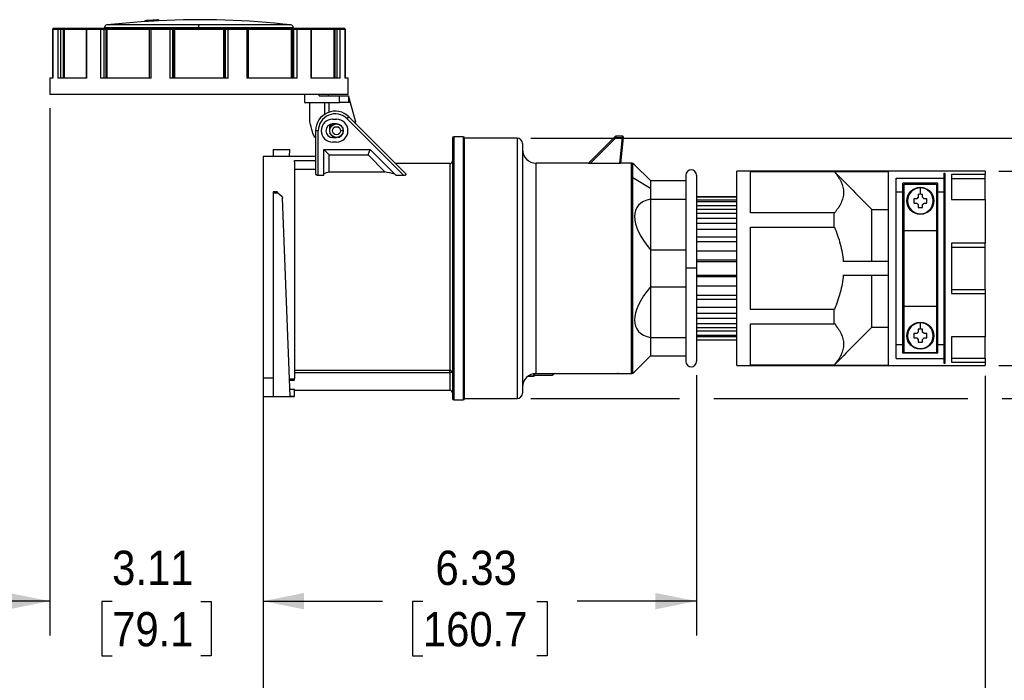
# Model space of a CAD drawing. Header units: inches. Extents: x 0 to 44, y 0 to 34.
# Tile 3 of 7: x 16 to 30.4, y 13.2 to 22.8. Entities that reach past the tile are written whole.
import ezdxf

# ---------------------------------------------------------------- set-up
doc = ezdxf.new("R2010")
doc.units = ezdxf.units.IN
doc.header["$LTSCALE"] = 4
doc.header["$MEASUREMENT"] = 0
doc.linetypes.add('SLD-Solid', pattern=[0])
doc.layers.add('DIMENSIONS', color=140, linetype='SLD-Solid', lineweight=25)
doc.styles.add('SLDTEXTSTYLE0', font='GOTHIC.TTF', dxfattribs={"width": 0.913})
doc.dimstyles.new('SLDDIMSTYLE1', dxfattribs={"dimtxt": 0.5, "dimasz": 0.6, "dimexe": 0, "dimexo": 0.0625, "dimgap": 0.125, "dimtad": 0, "dimtih": 1, "dimtoh": 1, "dimrnd": 1e-09, "dimzin": 12, "dimdsep": 46, "dimtxsty": 'SLDTEXTSTYLE0', "dimsah": 1, "dimcen": 0.09, "dimadec": 0, "dimazin": 3, "dimtfac": 1, "dimtmove": 0, "dimatfit": 0, "dimfxl": 0, "dimfrac": 2, "dimtolj": 1, "dimtzin": 12, "dimarcsym": 0})
doc.dimstyles.new('SLDDIMSTYLE3', dxfattribs={"dimtxt": 0.5, "dimasz": 0.6, "dimexe": 0, "dimexo": 0.0625, "dimgap": 0.125, "dimtad": 0, "dimtih": 1, "dimtoh": 1, "dimrnd": 1e-09, "dimzin": 12, "dimdsep": 46, "dimtxsty": 'SLDTEXTSTYLE0', "dimsah": 1, "dimcen": 0.09, "dimadec": 0, "dimazin": 3, "dimtfac": 1, "dimtofl": 0, "dimtmove": 0, "dimatfit": 3, "dimfxl": 0, "dimfrac": 2, "dimtolj": 1, "dimtzin": 12, "dimarcsym": 0})
doc.dimstyles.new('SLDDIMSTYLE4', dxfattribs={"dimtxt": 0.5, "dimasz": 0.6, "dimexe": 0, "dimexo": 0.0625, "dimgap": 0.125, "dimtad": 0, "dimtih": 1, "dimtoh": 1, "dimrnd": 1e-09, "dimzin": 4, "dimdsep": 46, "dimtxsty": 'SLDTEXTSTYLE0', "dimsah": 1, "dimcen": 0.09, "dimadec": 0, "dimazin": 1, "dimtfac": 1, "dimtmove": 0, "dimatfit": 0, "dimfxl": 0, "dimfrac": 2, "dimtolj": 1, "dimtzin": 12, "dimarcsym": 0})

# ---------------------------------------------------------------- blocks, each defined once
blk = doc.blocks.new('_D_3')
at = {"layer": 'DIMENSIONS'}
for p, q in [((16.452, 21.535), (16.452, 13.841)), ((19.564, 17.401), (19.564, 13.841)), ((16.452, 14.341), (15.252, 14.341)), ((17.361, 14.337), (17.209, 14.337)), ((17.209, 14.337), (17.209, 13.543)), ((18.655, 14.337), (18.807, 14.337)), ((18.807, 14.337), (18.807, 13.543)), ((19.564, 14.341), (20.764, 14.341)), ((17.209, 13.543), (17.361, 13.543)), ((18.807, 13.543), (18.655, 13.543))]:
    blk.add_line(p, q, dxfattribs=at)
for points in [[(16.452, 14.341), (15.852, 14.461), (15.852, 14.221)], [(19.564, 14.341), (20.164, 14.221), (20.164, 14.461)]]:
    blk.add_solid(points, dxfattribs=at)
at = {"layer": 'DIMENSIONS', "char_height": 0.5, "attachment_point": 1, "style": 'SLDTEXTSTYLE0'}
for s, insert in [('3.11', (17.361, 15.077)), ('79.1', (17.361, 14.182))]:
    blk.add_mtext(s, dxfattribs=dict(at, insert=insert))
blk = doc.blocks.new('_D_4')
at = {"layer": 'DIMENSIONS'}
for p, q in [((25.892, 17.64), (25.892, 13.841)), ((19.564, 17.401), (19.564, 13.841)), ((19.564, 14.341), (21.306, 14.341)), ((21.897, 14.337), (21.744, 14.337)), ((21.744, 14.337), (21.744, 13.543)), ((23.559, 14.337), (23.712, 14.337)), ((23.712, 14.337), (23.712, 13.543)), ((25.892, 14.341), (24.15, 14.341)), ((21.744, 13.543), (21.897, 13.543)), ((23.712, 13.543), (23.559, 13.543))]:
    blk.add_line(p, q, dxfattribs=at)
for points in [[(19.564, 14.341), (20.164, 14.221), (20.164, 14.461)], [(25.892, 14.341), (25.292, 14.461), (25.292, 14.221)]]:
    blk.add_solid(points, dxfattribs=at)
at = {"layer": 'DIMENSIONS', "char_height": 0.5, "attachment_point": 1, "style": 'SLDTEXTSTYLE0'}
for s, insert in [('6.33', (22.081, 15.077)), ('160.7', (21.897, 14.182))]:
    blk.add_mtext(s, dxfattribs=dict(at, insert=insert))
blk = doc.blocks.new('_D_5')
at = {"layer": 'DIMENSIONS'}
for p, q in [((30.104, 17.629), (30.104, 11.425)), ((19.564, 17.401), (19.564, 11.425)), ((19.564, 11.925), (23.412, 11.925)), ((24.003, 11.921), (23.851, 11.921)), ((23.851, 11.921), (23.851, 11.127)), ((25.666, 11.921), (25.818, 11.921)), ((25.818, 11.921), (25.818, 11.127)), ((30.104, 11.925), (26.256, 11.925)), ((23.851, 11.127), (24.003, 11.127)), ((25.818, 11.127), (25.666, 11.127))]:
    blk.add_line(p, q, dxfattribs=at)
for points in [[(19.564, 11.925), (20.164, 11.805), (20.164, 12.045)], [(30.104, 11.925), (29.504, 12.045), (29.504, 11.805)]]:
    blk.add_solid(points, dxfattribs=at)
at = {"layer": 'DIMENSIONS', "char_height": 0.5, "attachment_point": 1, "style": 'SLDTEXTSTYLE0'}
for s, insert in [('10.54', (24.003, 12.661)), ('267.7', (24.003, 11.766))]:
    blk.add_mtext(s, dxfattribs=dict(at, insert=insert))
blk = doc.blocks.new('_D_6')
at = {"layer": 'DIMENSIONS'}
for p, q in [((32.624, 20.616), (32.624, 21.816)), ((30.304, 20.616), (33.124, 20.616)), ((31.977, 19.198), (31.825, 19.198)), ((31.825, 19.198), (31.825, 18.405)), ((33.27, 19.198), (33.423, 19.198)), ((33.423, 19.198), (33.423, 18.405)), ((31.825, 18.405), (31.977, 18.405)), ((33.423, 18.405), (33.27, 18.405)), ((30.304, 17.781), (33.124, 17.781)), ((32.624, 17.781), (32.624, 16.581))]:
    blk.add_line(p, q, dxfattribs=at)
for points in [[(32.624, 20.616), (32.744, 21.216), (32.504, 21.216)], [(32.624, 17.781), (32.504, 17.181), (32.744, 17.181)]]:
    blk.add_solid(points, dxfattribs=at)
at = {"layer": 'DIMENSIONS', "char_height": 0.5, "attachment_point": 1, "style": 'SLDTEXTSTYLE0'}
for s, insert in [('%%c', (31.6, 19.939)), ('2.83', (32.354, 19.939)), ('72.0', (31.977, 19.043))]:
    blk.add_mtext(s, dxfattribs=dict(at, insert=insert))
blk = doc.blocks.new('_D_7')
at = {"layer": 'DIMENSIONS'}
for p, q in [((35.678, 21.098), (35.678, 22.298)), ((23.473, 21.098), (32.374, 21.098)), ((32.874, 21.098), (36.178, 21.098)), ((35.032, 19.198), (34.879, 19.198)), ((34.879, 19.198), (34.879, 18.405)), ((36.325, 19.198), (36.477, 19.198)), ((36.477, 19.198), (36.477, 18.405)), ((34.879, 18.405), (35.032, 18.405)), ((36.477, 18.405), (36.325, 18.405)), ((23.473, 17.299), (25.642, 17.299)), ((26.142, 17.299), (29.854, 17.299)), ((30.354, 17.299), (32.374, 17.299)), ((32.874, 17.299), (36.178, 17.299)), ((35.678, 17.299), (35.678, 16.099))]:
    blk.add_line(p, q, dxfattribs=at)
for points in [[(35.678, 21.098), (35.798, 21.698), (35.558, 21.698)], [(35.678, 17.299), (35.558, 16.699), (35.798, 16.699)]]:
    blk.add_solid(points, dxfattribs=at)
at = {"layer": 'DIMENSIONS', "char_height": 0.5, "attachment_point": 1, "style": 'SLDTEXTSTYLE0'}
for s, insert in [('%%c', (34.654, 19.939)), ('3.80', (35.409, 19.939)), ('96.5', (35.032, 19.043))]:
    blk.add_mtext(s, dxfattribs=dict(at, insert=insert))

msp = doc.modelspace()

# ---------------------------------------------------------------- linework, layer by layer
for p, q in [((17.25, 22.711), (17.25, 22.699)), ((17.25, 22.711), (18.628, 22.711)), ((18.628, 22.75), (17.285, 22.75)), ((17.84, 22.811), (17.84, 22.799)), ((17.841, 22.812), (17.841, 22.812)), ((17.841, 22.811), (17.841, 22.799)), ((17.841, 22.799), (17.841, 22.799)), ((17.871, 22.813), (17.871, 22.801)), ((17.924, 22.805), (17.871, 22.802)), ((17.924, 22.817), (17.924, 22.817)), ((17.924, 22.817), (17.924, 22.805)), ((17.954, 22.819), (17.954, 22.818)), ((17.954, 22.818), (17.954, 22.806)), ((18.007, 22.821), (18.007, 22.809)), ((18.037, 22.823), (18.037, 22.824)), ((18.037, 22.811), (18.037, 22.823)), ((18.037, 22.823), (18.037, 22.811)), ((18.037, 22.823), (18.037, 22.823)), ((18.037, 22.811), (18.037, 22.811)), ((18.628, 22.711), (18.628, 22.75)), ((19.971, 22.75), (18.628, 22.75)), ((18.628, 22.711), (20.006, 22.711)), ((20.006, 22.699), (20.006, 22.711)), ((16.493, 22.687), (16.493, 21.971)), ((16.493, 22.687), (16.494, 22.687)), ((16.494, 21.971), (16.494, 22.687)), ((16.494, 22.687), (16.566, 22.687)), ((16.578, 22.699), (16.505, 22.699)), ((16.505, 22.699), (16.505, 22.699)), ((16.566, 22.687), (16.566, 21.971)), ((16.566, 22.687), (16.614, 22.687)), ((16.611, 22.699), (16.578, 22.699)), ((16.641, 22.699), (16.611, 22.699)), ((16.614, 21.971), (16.614, 22.687)), ((16.614, 22.687), (16.644, 22.687)), ((16.67, 22.699), (16.641, 22.699)), ((16.644, 22.687), (16.644, 21.971)), ((16.644, 22.687), (16.659, 22.687)), ((16.659, 22.687), (16.659, 21.971)), ((16.659, 22.687), (16.983, 22.687)), ((16.995, 22.699), (16.67, 22.699)), ((16.983, 22.687), (16.983, 21.971)), ((16.983, 22.687), (16.993, 22.687)), ((16.993, 21.971), (16.993, 22.687)), ((16.993, 22.687), (17.191, 22.687)), ((17.002, 22.699), (16.995, 22.699)), ((17.199, 22.699), (17.002, 22.699)), ((17.191, 22.687), (17.191, 21.971)), ((17.191, 22.687), (17.245, 22.687)), ((17.237, 22.699), (17.199, 22.699)), ((17.259, 22.699), (17.237, 22.699)), ((17.245, 21.971), (17.245, 22.687)), ((17.245, 22.687), (17.268, 22.687)), ((17.291, 22.699), (17.259, 22.699)), ((17.268, 22.687), (17.268, 21.971)), ((17.268, 22.687), (17.284, 22.687)), ((17.284, 22.687), (17.284, 21.971)), ((17.284, 22.687), (17.906, 22.687)), ((17.91, 22.699), (17.291, 22.699)), ((17.903, 22.687), (17.903, 21.971)), ((17.903, 22.687), (17.93, 22.687)), ((17.915, 22.699), (17.91, 22.699)), ((17.934, 22.699), (17.915, 22.699)), ((17.93, 21.971), (17.93, 22.687)), ((17.93, 22.687), (18.201, 22.687)), ((18.204, 22.699), (17.934, 22.699)), ((18.201, 22.687), (18.201, 21.971)), ((18.201, 22.687), (18.247, 22.687)), ((18.236, 22.699), (18.204, 22.699)), ((18.244, 22.699), (18.236, 22.699)), ((18.271, 22.699), (18.244, 22.699)), ((18.247, 21.971), (18.247, 22.687)), ((18.247, 22.687), (18.255, 22.687)), ((18.255, 22.687), (18.255, 21.971)), ((18.255, 22.687), (18.269, 22.687)), ((18.269, 22.687), (18.987, 22.687)), ((18.269, 22.687), (18.269, 21.971)), ((18.985, 22.699), (18.271, 22.699)), ((19.012, 22.699), (18.985, 22.699)), ((18.987, 22.687), (18.987, 21.971)), ((18.987, 22.687), (19, 22.687)), ((19, 22.687), (19.009, 22.687)), ((19, 22.687), (19, 21.971)), ((19.009, 22.687), (19.009, 21.971)), ((19.009, 22.687), (19.054, 22.687)), ((19.02, 22.699), (19.012, 22.699)), ((19.052, 22.699), (19.02, 22.699)), ((19.322, 22.699), (19.052, 22.699)), ((19.054, 21.971), (19.054, 22.687)), ((19.054, 22.687), (19.325, 22.687)), ((19.34, 22.699), (19.322, 22.699)), ((19.325, 22.687), (19.325, 21.971)), ((19.325, 22.687), (19.352, 22.687)), ((19.346, 22.699), (19.34, 22.699)), ((19.965, 22.699), (19.346, 22.699)), ((19.35, 22.687), (19.972, 22.687)), ((19.352, 21.971), (19.352, 22.687)), ((19.996, 22.699), (19.965, 22.699)), ((19.972, 22.687), (19.972, 21.971)), ((19.972, 22.687), (19.988, 22.687)), ((19.988, 22.687), (20.01, 22.687)), ((19.988, 22.687), (19.988, 21.971)), ((20.019, 22.699), (19.996, 22.699)), ((20.01, 22.687), (20.01, 21.971)), ((20.01, 22.687), (20.064, 22.687)), ((20.056, 22.699), (20.019, 22.699)), ((20.254, 22.699), (20.056, 22.699)), ((20.064, 21.971), (20.064, 22.687)), ((20.064, 22.687), (20.263, 22.687)), ((20.261, 22.699), (20.254, 22.699)), ((20.586, 22.699), (20.261, 22.699)), ((20.263, 22.687), (20.263, 21.971)), ((20.263, 22.687), (20.272, 22.687)), ((20.272, 21.971), (20.272, 22.687)), ((20.272, 22.687), (20.597, 22.687)), ((20.614, 22.699), (20.586, 22.699)), ((20.597, 22.687), (20.597, 21.971)), ((20.597, 22.687), (20.611, 22.687)), ((20.611, 22.687), (20.611, 21.971)), ((20.611, 22.687), (20.642, 22.687)), ((20.645, 22.699), (20.614, 22.699)), ((20.642, 22.687), (20.689, 22.687)), ((20.642, 22.687), (20.642, 21.971)), ((20.678, 22.699), (20.645, 22.699)), ((20.75, 22.699), (20.678, 22.699)), ((20.689, 21.971), (20.689, 22.687)), ((20.689, 22.687), (20.762, 22.687)), ((20.751, 22.699), (20.75, 22.699)), ((20.762, 22.687), (20.762, 21.971)), ((20.762, 22.687), (20.763, 22.687)), ((20.763, 21.971), (20.763, 22.687)), ((16.452, 21.971), (16.452, 21.735)), ((16.494, 21.971), (16.452, 21.971)), ((16.993, 21.971), (16.566, 21.971)), ((17.93, 21.971), (17.191, 21.971)), ((19.054, 21.971), (18.201, 21.971)), ((20.064, 21.971), (19.325, 21.971)), ((20.689, 21.971), (20.263, 21.971)), ((20.804, 21.971), (20.762, 21.971)), ((20.804, 21.735), (20.804, 21.971)), ((20.804, 21.735), (16.452, 21.735)), ((20.17, 21.735), (20.17, 21.616)), ((20.384, 21.714), (20.384, 21.735)), ((20.384, 21.714), (20.68, 21.714)), ((20.518, 21.714), (20.518, 21.735)), ((20.68, 21.616), (20.68, 21.714)), ((20.68, 21.714), (20.81, 21.714)), ((20.81, 21.714), (20.81, 21.616)), ((20.81, 21.714), (20.836, 21.616)), ((20.17, 21.616), (20.68, 21.616)), ((20.245, 21.334), (20.245, 21.616)), ((20.466, 21.449), (20.466, 21.616)), ((20.525, 21.616), (20.525, 21.477)), ((20.81, 21.616), (20.68, 21.616)), ((20.836, 21.616), (20.81, 21.616)), ((20.836, 21.616), (20.911, 21.335)), ((20.533, 21.295), (20.533, 21.206)), ((20.581, 21.374), (20.636, 21.374)), ((20.636, 21.307), (20.581, 21.307)), ((20.79, 21.38), (20.818, 21.408)), ((20.79, 21.38), (21.614, 20.557)), ((21.65, 20.576), (20.818, 21.408)), ((20.331, 21.206), (20.331, 20.576)), ((20.37, 21.206), (20.331, 21.206)), ((20.37, 20.557), (20.37, 21.206)), ((20.734, 21.206), (20.695, 21.206)), ((24.719, 21.108), (24.719, 21.128)), ((24.807, 21.128), (24.719, 21.128)), ((24.807, 21.128), (24.807, 21.108)), ((20.581, 21.106), (20.636, 21.106)), ((20.636, 21.039), (20.581, 21.039)), ((20.636, 21.106), (20.636, 21.108)), ((22.329, 21.098), (22.329, 19.198)), ((22.486, 21.118), (22.348, 21.118)), ((22.348, 21.118), (22.348, 19.198)), ((22.486, 21.118), (22.486, 17.279)), ((23.273, 21.098), (22.506, 21.098)), ((22.506, 17.299), (22.506, 21.098)), ((23.273, 21.098), (23.273, 17.299)), ((23.352, 21.019), (23.352, 17.378)), ((24.705, 21.122), (24.311, 20.729)), ((24.338, 20.727), (24.719, 21.108)), ((24.705, 21.122), (24.719, 21.108)), ((24.719, 21.108), (24.807, 21.108)), ((24.807, 21.108), (24.767, 20.727)), ((24.787, 20.729), (24.826, 21.106)), ((24.826, 21.106), (24.807, 21.108)), ((19.71, 20.933), (19.953, 20.933)), ((19.71, 20.933), (19.71, 20.832)), ((19.95, 20.832), (19.953, 20.933)), ((20.449, 20.931), (21.128, 20.931)), ((20.449, 20.557), (20.449, 20.931)), ((20.527, 20.852), (20.449, 20.931)), ((20.527, 20.852), (21.096, 20.852)), ((20.527, 20.607), (20.527, 20.852)), ((21.096, 20.852), (21.128, 20.931)), ((21.096, 20.852), (21.34, 20.607)), ((21.128, 20.931), (21.502, 20.557)), ((20.331, 20.832), (19.564, 20.832)), ((19.564, 20.832), (19.564, 17.601)), ((20.025, 20.75), (20.025, 20.771)), ((20.025, 20.771), (20.331, 20.771)), ((20.025, 20.75), (20.025, 17.589)), ((22.289, 20.726), (21.5, 20.726)), ((22.289, 20.726), (22.289, 17.709)), ((24.317, 20.734), (23.549, 20.734)), ((23.549, 17.663), (23.549, 20.734)), ((24.767, 20.727), (24.338, 20.727)), ((24.939, 20.734), (24.787, 20.734)), ((24.939, 20.734), (24.939, 17.663)), ((24.988, 20.708), (24.961, 20.727)), ((24.961, 20.522), (24.961, 20.727)), ((25.218, 20.478), (24.988, 20.708)), ((20.331, 20.638), (20.025, 20.638)), ((20.37, 20.557), (20.449, 20.557)), ((20.527, 20.607), (21.34, 20.607)), ((21.502, 20.557), (21.614, 20.557)), ((25.734, 20.557), (25.734, 19.198)), ((25.892, 20.557), (25.892, 19.198)), ((30.104, 20.616), (26.482, 20.616)), ((26.482, 17.781), (26.482, 20.616)), ((26.68, 20.611), (27.899, 20.611)), ((26.68, 20.01), (26.68, 20.611)), ((27.903, 20.607), (26.68, 20.607)), ((27.899, 20.611), (28.687, 20.611)), ((27.899, 20.611), (27.904, 20.606)), ((28.687, 20.611), (28.687, 17.786)), ((29.504, 20.587), (29.514, 20.587)), ((29.504, 20.516), (29.504, 20.587)), ((29.514, 20.587), (29.514, 17.81)), ((29.615, 20.567), (29.615, 20.201)), ((30.104, 20.567), (29.615, 20.567)), ((30.104, 20.616), (30.104, 20.567)), ((30.104, 20.509), (30.104, 20.567)), ((24.961, 20.522), (25.218, 20.366)), ((24.961, 17.67), (24.961, 20.522)), ((25.218, 20.478), (25.218, 20.366)), ((25.218, 20.478), (25.734, 20.478)), ((28.805, 20.516), (29.504, 20.516)), ((28.805, 17.881), (28.805, 20.516)), ((29.415, 20.439), (28.903, 20.439)), ((28.903, 20.312), (28.903, 20.439)), ((28.923, 20.427), (29.396, 20.427)), ((28.923, 19.75), (28.923, 20.427)), ((29.396, 20.427), (29.396, 19.75)), ((29.415, 20.312), (29.415, 20.439)), ((29.504, 20.312), (29.504, 20.516)), ((29.615, 20.509), (30.104, 20.509)), ((30.104, 20.2), (30.104, 20.509)), ((19.75, 20.316), (19.71, 20.316)), ((19.71, 20.316), (19.71, 20.3)), ((19.71, 20.3), (19.71, 17.328)), ((19.71, 20.3), (19.782, 20.3)), ((19.777, 20.305), (19.782, 20.3)), ((19.782, 20.3), (19.836, 20.249)), ((25.218, 20.366), (25.218, 20.207)), ((28.805, 20.312), (28.903, 20.312)), ((28.903, 18.085), (28.903, 20.312)), ((29.128, 20.278), (29.128, 20.235)), ((29.159, 20.279), (29.159, 20.371)), ((29.191, 20.235), (29.191, 20.278)), ((29.415, 20.312), (29.504, 20.312)), ((29.415, 18.085), (29.415, 20.312)), ((29.504, 18.085), (29.504, 20.312)), ((19.959, 17.331), (19.848, 20.222)), ((25.218, 20.207), (25.218, 19.47)), ((25.218, 20.207), (25.734, 20.207)), ((26.482, 20.242), (25.892, 20.242)), ((25.892, 20.241), (26.482, 20.241)), ((25.892, 20.196), (26.482, 20.196)), ((25.892, 20.172), (26.482, 20.172)), ((29.107, 20.214), (29.064, 20.214)), ((29.064, 20.151), (29.107, 20.151)), ((29.128, 20.235), (29.107, 20.214)), ((29.107, 20.151), (29.128, 20.13)), ((29.128, 20.13), (29.128, 20.087)), ((29.212, 20.214), (29.191, 20.235)), ((29.191, 20.13), (29.212, 20.151)), ((29.191, 20.087), (29.191, 20.13)), ((29.255, 20.214), (29.212, 20.214)), ((29.212, 20.151), (29.255, 20.151)), ((29.615, 20.201), (30.104, 20.201)), ((30.104, 20.201), (30.104, 19.565)), ((26.482, 20.109), (25.892, 20.109)), ((25.892, 20.063), (26.482, 20.063)), ((25.892, 20.005), (26.482, 20.005)), ((27.899, 20.01), (26.68, 20.01)), ((27.899, 19.799), (27.899, 20.01)), ((28.451, 19.297), (28.451, 20.056)), ((28.451, 20.056), (28.687, 20.056)), ((29.159, 19.986), (29.159, 19.994)), ((26.482, 19.927), (25.892, 19.927)), ((25.892, 19.855), (26.482, 19.855)), ((28.923, 19.966), (28.903, 19.966)), ((28.923, 19.869), (28.903, 19.869)), ((28.923, 19.868), (28.903, 19.868)), ((29.415, 19.966), (29.396, 19.966)), ((29.415, 19.869), (29.396, 19.869)), ((29.415, 19.868), (29.396, 19.868)), ((29.514, 19.869), (29.504, 19.869)), ((25.892, 19.768), (26.482, 19.768)), ((26.68, 19.799), (27.899, 19.799)), ((26.68, 18.598), (26.68, 19.799)), ((28.923, 19.73), (28.903, 19.73)), ((28.923, 19.75), (29.396, 19.75)), ((28.923, 18.647), (28.923, 19.75)), ((29.396, 19.75), (29.396, 18.647)), ((29.415, 19.73), (29.396, 19.73)), ((26.482, 19.651), (25.892, 19.651)), ((25.892, 19.589), (26.482, 19.589)), ((30.104, 19.565), (29.615, 19.565)), ((29.615, 19.565), (29.615, 18.832)), ((30.104, 19.507), (30.104, 19.565)), ((25.218, 19.47), (25.218, 18.927)), ((25.218, 19.47), (25.734, 19.47)), ((25.892, 19.453), (26.482, 19.453)), ((29.615, 19.507), (30.104, 19.507)), ((30.104, 18.89), (30.104, 19.507)), ((25.892, 19.324), (26.482, 19.324)), ((25.892, 19.297), (26.482, 19.297)), ((28.687, 19.297), (28.033, 19.297)), ((19.887, 19.198), (19.887, 19.198)), ((22.329, 19.198), (22.329, 17.299)), ((22.348, 19.198), (22.348, 17.279)), ((25.734, 19.198), (25.734, 17.84)), ((25.892, 19.198), (25.734, 19.198)), ((25.892, 19.198), (25.892, 17.84)), ((25.892, 19.1), (26.482, 19.1)), ((26.482, 19.073), (25.892, 19.073)), ((28.033, 19.1), (28.687, 19.1)), ((28.451, 18.341), (28.451, 19.1)), ((25.218, 18.927), (25.218, 18.19)), ((25.218, 18.927), (25.734, 18.927)), ((25.892, 18.944), (26.482, 18.944)), ((29.615, 18.89), (30.104, 18.89)), ((29.615, 18.832), (30.104, 18.832)), ((30.104, 18.89), (30.104, 18.832)), ((30.104, 18.832), (30.104, 18.196)), ((25.892, 18.808), (26.482, 18.808)), ((25.892, 18.746), (26.482, 18.746)), ((25.892, 18.629), (26.482, 18.629)), ((25.892, 18.542), (26.482, 18.542)), ((27.899, 18.598), (26.68, 18.598)), ((27.899, 18.387), (27.899, 18.598)), ((28.923, 18.667), (28.903, 18.667)), ((28.923, 18.647), (29.396, 18.647)), ((28.923, 17.97), (28.923, 18.647)), ((29.415, 18.667), (29.396, 18.667)), ((29.396, 18.647), (29.396, 17.97)), ((25.892, 18.47), (26.482, 18.47)), ((28.923, 18.529), (28.903, 18.529)), ((28.903, 18.528), (28.923, 18.528)), ((28.923, 18.431), (28.903, 18.431)), ((29.159, 18.31), (29.159, 18.402)), ((29.415, 18.529), (29.396, 18.529)), ((29.396, 18.528), (29.415, 18.528)), ((29.415, 18.431), (29.396, 18.431)), ((29.504, 18.528), (29.514, 18.528)), ((25.892, 18.392), (26.482, 18.392)), ((25.892, 18.334), (26.482, 18.334)), ((25.892, 18.288), (26.482, 18.288)), ((26.68, 18.387), (27.899, 18.387)), ((26.68, 17.786), (26.68, 18.387)), ((28.451, 18.341), (28.687, 18.341)), ((29.128, 18.267), (29.107, 18.245)), ((29.128, 18.31), (29.128, 18.267)), ((29.191, 18.267), (29.191, 18.31)), ((29.212, 18.245), (29.191, 18.267)), ((25.218, 18.19), (25.218, 17.919)), ((25.218, 18.19), (25.734, 18.19)), ((25.892, 18.224), (26.482, 18.224)), ((25.892, 18.201), (26.482, 18.201)), ((25.892, 18.156), (26.482, 18.156)), ((25.892, 18.155), (26.482, 18.155)), ((29.107, 18.245), (29.064, 18.245)), ((29.064, 18.183), (29.107, 18.183)), ((29.107, 18.183), (29.128, 18.161)), ((29.128, 18.161), (29.128, 18.119)), ((29.191, 18.161), (29.212, 18.183)), ((29.191, 18.119), (29.191, 18.161)), ((29.255, 18.245), (29.212, 18.245)), ((29.212, 18.183), (29.255, 18.183)), ((30.104, 18.196), (29.615, 18.196)), ((29.615, 18.196), (29.615, 17.829)), ((30.104, 17.888), (30.104, 18.197)), ((28.805, 18.085), (28.903, 18.085)), ((28.903, 17.958), (28.903, 18.085)), ((28.923, 17.97), (29.396, 17.97)), ((29.159, 18.017), (29.159, 18.026)), ((29.415, 18.085), (29.504, 18.085)), ((29.415, 17.958), (29.415, 18.085)), ((29.504, 17.881), (29.504, 18.085)), ((24.988, 17.689), (25.218, 17.919)), ((25.218, 17.919), (25.734, 17.919)), ((28.805, 17.881), (29.504, 17.881)), ((29.415, 17.958), (28.903, 17.958)), ((29.504, 17.81), (29.504, 17.881)), ((29.615, 17.888), (30.104, 17.888)), ((29.615, 17.829), (30.104, 17.829)), ((30.104, 17.888), (30.104, 17.829)), ((30.104, 17.829), (30.104, 17.781)), ((22.289, 17.709), (20.025, 17.709)), ((22.289, 17.678), (22.289, 17.709)), ((24.961, 17.67), (24.988, 17.689)), ((26.482, 17.781), (30.104, 17.781)), ((26.68, 17.79), (27.903, 17.79)), ((27.899, 17.786), (26.68, 17.786)), ((27.904, 17.791), (27.899, 17.786)), ((27.899, 17.786), (28.687, 17.786)), ((29.514, 17.81), (29.504, 17.81)), ((19.564, 17.601), (19.71, 17.601)), ((19.564, 17.601), (19.564, 17.328)), ((19.949, 17.586), (19.949, 17.567)), ((19.949, 17.586), (20.025, 17.586)), ((19.949, 17.567), (20.025, 17.567)), ((20.025, 17.678), (22.289, 17.678)), ((20.025, 17.567), (20.025, 17.589)), ((22.289, 17.678), (22.289, 17.419)), ((23.43, 17.623), (23.51, 17.623)), ((23.51, 17.625), (23.433, 17.625)), ((23.51, 17.659), (23.51, 17.625)), ((23.51, 17.625), (23.51, 17.623)), ((23.529, 17.645), (23.529, 17.662)), ((23.588, 17.657), (23.529, 17.657)), ((23.529, 17.642), (23.529, 17.645)), ((23.529, 17.638), (23.529, 17.642)), ((23.529, 17.638), (23.782, 17.638)), ((23.549, 17.663), (24.731, 17.663)), ((23.588, 17.657), (23.588, 17.663)), ((24.757, 17.664), (24.752, 17.664)), ((24.848, 17.663), (24.939, 17.663)), ((20.025, 17.432), (19.955, 17.432)), ((20.025, 17.331), (20.025, 17.432)), ((20.025, 17.419), (22.289, 17.419)), ((19.564, 17.328), (19.71, 17.328)), ((19.71, 17.328), (19.856, 17.328)), ((19.856, 17.328), (20.025, 17.328)), ((19.959, 17.331), (20.025, 17.331)), ((20.025, 17.328), (20.025, 17.331)), ((22.348, 17.279), (22.486, 17.279)), ((22.506, 17.299), (23.273, 17.299))]:
    msp.add_line(p, q)
at = {"flags": 128}
for points in [[(17.84, 22.8), (17.62, 22.783), (17.285, 22.75)], [(18.007, 22.81), (17.955, 22.807), (17.954, 22.807)], [(17.191, 22.687), (17.192, 22.69), (17.192, 22.692), (17.193, 22.694), (17.194, 22.696), (17.195, 22.697), (17.196, 22.698), (17.198, 22.699), (17.199, 22.699)], [(17.284, 22.687), (17.284, 22.69), (17.284, 22.692), (17.285, 22.694), (17.286, 22.696), (17.287, 22.697), (17.288, 22.698), (17.29, 22.699), (17.291, 22.699)], [(17.907, 22.696), (17.907, 22.696), (17.907, 22.697), (17.908, 22.698), (17.909, 22.699), (17.91, 22.699)], [(17.93, 22.687), (17.93, 22.69), (17.93, 22.692), (17.931, 22.694), (17.931, 22.696), (17.932, 22.697), (17.933, 22.698), (17.933, 22.699), (17.934, 22.699)], [(19.322, 22.699), (19.322, 22.699), (19.323, 22.698), (19.324, 22.697), (19.324, 22.696), (19.325, 22.694), (19.325, 22.692), (19.325, 22.69), (19.325, 22.687)], [(19.346, 22.699), (19.347, 22.699), (19.347, 22.698), (19.348, 22.697), (19.349, 22.696), (19.349, 22.696)], [(19.965, 22.699), (19.966, 22.699), (19.967, 22.698), (19.969, 22.697), (19.97, 22.696), (19.971, 22.694), (19.972, 22.692), (19.972, 22.69), (19.972, 22.687)], [(20.056, 22.699), (20.058, 22.699), (20.059, 22.698), (20.061, 22.697), (20.062, 22.696), (20.063, 22.694), (20.064, 22.692), (20.064, 22.69), (20.064, 22.687)]]:
    msp.add_lwpolyline(points, dxfattribs=at)
for centre, radius in [((20.636, 21.206), 0.0984), ((20.636, 21.206), 0.0591), ((29.159, 20.183), 0.197), ((29.159, 18.214), 0.197)]:
    msp.add_circle(centre, radius)
for centre, radius, start, end in [((17.289, 22.711), 0.0394, 96.5294, 180), ((18.628, 11.015), 11.823, 93.6719, 93.8163), ((18.628, 11.015), 11.822, 93.6721, 93.8166), ((18.628, 11.015), 11.81, 93.6758, 93.8204), ((18.628, 11.015), 11.822, 93.2693, 93.4127), ((18.628, 11.015), 11.81, 93.2726, 93.4161), ((18.628, 11.015), 11.822, 92.8657, 93.01), ((18.628, 11.015), 11.823, 92.8655, 93.0098), ((18.628, 11.015), 11.81, 92.8686, 93.013), ((18.628, 11.015), 11.811, 83.4706, 92.866), ((19.966, 22.711), 0.0394, 0, 83.4706), ((16.505, 22.687), 0.0118, 90, 180), ((16.506, 22.688), 0.0117, 90.5665, 180.5555), ((16.578, 22.688), 0.0115, 91.5946, 181.5104), ((16.6, 22.69), 0.014, 348.6309, 40.3907), ((16.631, 22.69), 0.014, 348.6309, 40.3907), ((16.67, 22.688), 0.0115, 91.8634, 181.7494), ((16.995, 22.687), 0.0118, 90, 180), ((17.004, 22.689), 0.0107, 99.2409, 186.9289), ((17.235, 22.689), 0.0105, 351.9505, 78.5782), ((17.257, 22.689), 0.0105, 351.9505, 78.5782), ((17.915, 22.687), 0.0118, 90, 180), ((18.218, 22.69), 0.017, 148.2304, 189.5917), ((18.235, 22.688), 0.0116, 359.0242, 88.9898), ((18.244, 22.688), 0.0116, 359.0242, 88.9898), ((18.287, 22.69), 0.019, 151.8799, 188.6863), ((18.968, 22.69), 0.019, 351.3137, 28.1201), ((19.012, 22.688), 0.0116, 91.0102, 180.9758), ((19.02, 22.688), 0.0116, 91.0102, 180.9758), ((19.038, 22.69), 0.017, 350.4083, 31.7696), ((19.34, 22.687), 0.0118, 0, 90), ((19.998, 22.689), 0.0105, 101.4218, 188.0495), ((20.021, 22.689), 0.0105, 101.4218, 188.0495), ((20.252, 22.689), 0.0107, 353.0711, 80.7591), ((20.261, 22.687), 0.0118, 0, 90), ((20.586, 22.688), 0.0115, 358.2506, 88.1366), ((20.625, 22.69), 0.014, 139.6093, 191.3691), ((20.655, 22.69), 0.014, 139.6093, 191.3691), ((20.678, 22.688), 0.0115, 358.4896, 88.4054), ((20.75, 22.688), 0.0117, 359.4445, 89.4335), ((20.751, 22.687), 0.0118, 0, 90), ((20.616, 21.206), 0.285, 45, 180), ((20.616, 21.206), 0.246, 45, 180), ((20.581, 21.206), 0.167, 90, 270), ((20.581, 21.206), 0.1, 90, 270), ((20.636, 21.206), 0.114, 118.4232, 153.7277), ((20.636, 21.206), 0.118, 122.0497, 150.0736), ((20.636, 21.206), 0.167, 270, 90), ((20.636, 21.206), 0.1, 270, 90), ((20.636, 21.261), 0.285, 9.5566, 15), ((20.636, 21.206), 0.102, 180, 258.7453), ((24.719, 21.108), 0.0197, 90, 135), ((24.807, 21.108), 0.0197, 354, 90), ((22.348, 21.098), 0.0197, 90, 180), ((22.486, 21.098), 0.0197, 0, 90), ((23.273, 21.019), 0.0787, 0, 90), ((23.549, 20.931), 0.197, 180, 270), ((22.289, 20.765), 0.0394, 270, 0), ((24.939, 20.695), 0.0394, 55, 90), ((21.118, 19.198), 1.528, 112.743, 115.9855), ((25.813, 20.557), 0.0787, 360, 180), ((19.75, 20.277), 0.0394, 46.0949, 90), ((29.159, 20.183), 0.188, 90, 270), ((29.159, 19.621), 0.657, 89.9982, 92.7228), ((29.159, 20.183), 0.188, 270, 90), ((29.159, 19.621), 0.657, 87.2772, 90.0018), ((29.721, 20.183), 0.658, 177.2783, 182.7217), ((28.597, 20.183), 0.658, 357.2783, 2.7217), ((29.159, 20.745), 0.658, 267.2783, 272.7217), ((29.159, 18.214), 0.188, 90, 270), ((29.159, 18.214), 0.188, 270, 90), ((29.159, 17.653), 0.657, 89.9982, 92.7228), ((29.159, 17.653), 0.657, 87.2772, 90.0018), ((29.721, 18.214), 0.658, 177.2783, 182.7217), ((29.159, 18.776), 0.658, 267.2783, 272.7217), ((28.597, 18.214), 0.658, 357.2783, 2.7217), ((25.813, 17.84), 0.0787, 180, 0), ((22.29, 17.67), 0.0389, 0.7366, 90.7181), ((22.299, 17.617), 0.0613, 60.8667, 98.9455), ((23.549, 17.466), 0.197, 90, 180), ((23.51, 17.645), 0.0195, 269.5651, 359.5584), ((23.51, 17.642), 0.0197, 270, 0), ((24.939, 17.702), 0.0394, 270, 305), ((22.289, 17.38), 0.0394, 0, 90), ((22.348, 17.299), 0.0197, 180, 270), ((22.486, 17.299), 0.0197, 270, 0), ((23.273, 17.378), 0.0787, 270, 0)]:
    msp.add_arc(centre, radius, start, end)
for centre, major_axis, ratio, start_param, end_param in [((21.914, 19.198), (2.608, -1.08), 0.414214, 1.902661, 1.959255), ((25.876, 19.509), (0.846, -0.59), 0.458375, 2.714951, 4.187331), ((25.876, 18.888), (0.846, 0.59), 0.458375, 2.095854, 3.568234)]:
    msp.add_ellipse(centre, major_axis=major_axis, ratio=ratio, start_param=start_param, end_param=end_param)
for points, knots in [([(17.841, 22.811), (17.841, 22.811), (17.84, 22.811), (17.84, 22.811), (17.841, 22.811), (17.842, 22.811), (17.843, 22.812), (17.845, 22.812), (17.847, 22.812), (17.85, 22.812), (17.853, 22.812), (17.857, 22.813), (17.861, 22.813), (17.87, 22.814), (17.893, 22.815), (17.921, 22.817), (17.949, 22.819), (17.969, 22.82), (17.994, 22.821), (18.01, 22.822), (18.019, 22.822), (18.026, 22.823), (18.031, 22.823), (18.034, 22.823), (18.037, 22.823), (18.038, 22.823), (18.037, 22.823), (18.037, 22.823)], [0, 0, 0, 0, 0.019418, 0.0391, 0.059046, 0.079256, 0.09973, 0.12047, 0.141474, 0.162744, 0.184279, 0.20608, 0.228147, 0.25048, 0.338554, 0.498972, 0.499422, 0.59419, 0.677493, 0.749307, 0.785775, 0.822021, 0.858048, 0.893858, 0.929452, 0.964832, 1, 1, 1, 1]), ([(17.924, 22.817), (17.922, 22.817), (17.919, 22.817), (17.914, 22.816), (17.909, 22.816), (17.905, 22.816), (17.901, 22.816), (17.897, 22.815), (17.894, 22.815), (17.891, 22.815), (17.889, 22.815), (17.886, 22.815), (17.884, 22.814), (17.881, 22.814), (17.877, 22.814), (17.873, 22.814), (17.87, 22.813), (17.87, 22.813), (17.87, 22.813), (17.871, 22.813)], [0, 0, 0, 0, 0.052965, 0.103877, 0.152736, 0.199542, 0.244295, 0.286996, 0.327643, 0.366237, 0.402778, 0.437267, 0.469702, 0.500084, 0.604697, 0.70699, 0.806967, 0.904635, 1, 1, 1, 1]), ([(17.924, 22.805), (17.916, 22.805), (17.899, 22.804), (17.881, 22.802), (17.871, 22.802), (17.871, 22.801), (17.871, 22.801)], [0, 0, 0, 0, 0.278352, 0.552645, 0.829806, 1, 1, 1, 1]), ([(18.007, 22.821), (18.007, 22.821), (18.008, 22.821), (18.008, 22.821), (18.008, 22.821), (18.007, 22.821), (18.006, 22.821), (18.005, 22.821), (18.003, 22.821), (18.001, 22.821), (17.998, 22.821), (17.995, 22.821), (17.991, 22.821), (17.985, 22.82), (17.979, 22.82), (17.971, 22.82), (17.963, 22.819), (17.957, 22.819), (17.954, 22.819)], [0, 0, 0, 0, 0.04981, 0.099659, 0.149547, 0.199476, 0.249446, 0.299458, 0.349514, 0.399613, 0.449758, 0.499949, 0.574497, 0.65256, 0.734141, 0.81924, 0.907859, 1, 1, 1, 1]), ([(18.007, 22.809), (18.007, 22.809), (18.007, 22.81), (17.996, 22.809), (17.978, 22.808), (17.962, 22.807), (17.954, 22.807)], [0, 0, 0, 0, 0.172791, 0.447044, 0.724246, 1, 1, 1, 1]), ([(20.331, 21.1), (20.324, 21.108), (20.303, 21.134), (20.293, 21.165), (20.286, 21.188)], [0, 0, 0, 0, 0.308614, 1, 1, 1, 1]), ([(24.338, 20.727), (24.336, 20.727), (24.334, 20.727), (24.331, 20.727), (24.328, 20.727), (24.324, 20.727), (24.318, 20.727), (24.314, 20.728), (24.312, 20.728), (24.311, 20.728), (24.311, 20.728), (24.311, 20.729)], [0, 0, 0, 0, 0.085931, 0.169823, 0.252246, 0.382346, 0.506306, 0.751874, 0.877187, 0.939097, 1, 1, 1, 1]), ([(24.787, 20.729), (24.787, 20.728), (24.787, 20.728), (24.786, 20.728), (24.785, 20.728), (24.783, 20.728), (24.781, 20.727), (24.778, 20.727), (24.774, 20.727), (24.771, 20.727), (24.768, 20.727), (24.767, 20.727)], [0, 0, 0, 0, 0.083494, 0.166384, 0.250124, 0.375013, 0.500084, 0.625095, 0.750104, 0.874394, 1, 1, 1, 1]), ([(20.331, 20.576), (20.331, 20.576), (20.331, 20.575), (20.331, 20.573), (20.331, 20.572), (20.332, 20.571), (20.333, 20.569), (20.335, 20.568), (20.336, 20.567)], [0, 0, 0, 0, 0.19573, 0.343209, 0.442417, 0.493344, 0.765748, 1, 1, 1, 1]), ([(20.336, 20.567), (20.336, 20.566), (20.337, 20.565), (20.34, 20.564), (20.343, 20.562), (20.348, 20.56), (20.354, 20.558), (20.36, 20.557), (20.365, 20.557), (20.368, 20.557), (20.37, 20.557)], [0, 0, 0, 0, 0.09536, 0.185559, 0.27064, 0.459329, 0.63526, 0.758934, 0.880339, 1, 1, 1, 1]), ([(21.614, 20.557), (21.615, 20.557), (21.619, 20.557), (21.624, 20.557), (21.628, 20.558), (21.632, 20.558), (21.636, 20.559), (21.64, 20.56), (21.643, 20.561), (21.645, 20.562), (21.648, 20.563), (21.651, 20.566), (21.653, 20.569), (21.653, 20.573), (21.651, 20.575), (21.65, 20.576)], [0, 0, 0, 0, 0.075545, 0.146835, 0.214024, 0.277296, 0.33687, 0.39301, 0.446029, 0.496302, 0.531421, 0.639536, 0.750303, 0.869014, 1, 1, 1, 1]), ([(27.904, 20.606), (27.924, 20.582), (27.943, 20.558), (27.967, 20.521), (27.975, 20.509), (27.989, 20.484), (27.996, 20.471), (28.025, 20.409), (28.037, 20.358), (28.037, 20.293), (28.036, 20.28), (28.033, 20.254), (28.031, 20.241), (28.022, 20.203), (28.013, 20.178), (27.989, 20.128), (27.975, 20.103), (27.95, 20.066), (27.941, 20.054), (27.923, 20.03), (27.913, 20.018), (27.903, 20.006)], [0, 0, 0, 0, 0.125, 0.125, 0.1875, 0.1875, 0.25, 0.25, 0.5, 0.5, 0.5625, 0.5625, 0.625, 0.625, 0.75, 0.75, 0.875, 0.875, 0.9375, 0.9375, 1, 1, 1, 1]), ([(19.836, 20.249), (19.837, 20.248), (19.838, 20.246), (19.841, 20.243), (19.843, 20.24), (19.845, 20.236), (19.847, 20.23), (19.848, 20.225), (19.848, 20.222)], [0, 0, 0, 0, 0.110126, 0.22848, 0.355157, 0.490232, 0.697355, 1, 1, 1, 1]), ([(27.903, 19.799), (27.92, 19.759), (27.936, 19.719), (27.965, 19.637), (27.978, 19.595), (28.012, 19.468), (28.027, 19.383), (28.033, 19.297)], [0, 0, 0, 0, 0.25, 0.25, 0.5, 0.5, 1, 1, 1, 1]), ([(28.033, 19.1), (28.027, 19.013), (28.011, 18.928), (27.978, 18.802), (27.965, 18.761), (27.943, 18.699), (27.936, 18.678), (27.92, 18.638), (27.912, 18.618), (27.903, 18.598)], [0, 0, 0, 0, 0.5, 0.5, 0.75, 0.75, 0.875, 0.875, 1, 1, 1, 1]), ([(27.903, 18.391), (27.923, 18.367), (27.942, 18.343), (27.967, 18.306), (27.974, 18.294), (27.989, 18.269), (27.995, 18.256), (28.024, 18.194), (28.037, 18.143), (28.037, 18.078), (28.037, 18.065), (28.033, 18.039), (28.031, 18.027), (28.022, 17.988), (28.013, 17.963), (27.99, 17.913), (27.976, 17.888), (27.951, 17.851), (27.942, 17.839), (27.924, 17.815), (27.914, 17.803), (27.904, 17.791)], [0, 0, 0, 0, 0.125, 0.125, 0.1875, 0.1875, 0.25, 0.25, 0.5, 0.5, 0.5625, 0.5625, 0.625, 0.625, 0.75, 0.75, 0.875, 0.875, 0.9375, 0.9375, 1, 1, 1, 1]), ([(23.781, 17.638), (23.786, 17.64), (23.796, 17.642), (23.806, 17.653), (23.81, 17.662), (23.811, 17.663)], [0, 0, 0, 0, 0.484193, 0.958533, 1, 1, 1, 1]), ([(23.788, 17.663), (23.787, 17.66), (23.784, 17.642), (23.783, 17.634), (23.782, 17.639), (23.782, 17.639)], [0, 0, 0, 0, 0.14827, 0.9580627, 1, 1, 1, 1]), ([(24.731, 17.663), (24.731, 17.663), (24.729, 17.663), (24.731, 17.663), (24.735, 17.663), (24.743, 17.663), (24.75, 17.664), (24.754, 17.664)], [0, 0, 0, 0, 0.029223, 0.268024, 0.515061, 0.761152, 1, 1, 1, 1]), ([(24.754, 17.664), (24.755, 17.664), (24.757, 17.664), (24.761, 17.664), (24.765, 17.664), (24.77, 17.664), (24.776, 17.664), (24.787, 17.664), (24.8, 17.664), (24.816, 17.664), (24.829, 17.664), (24.838, 17.663), (24.843, 17.663), (24.846, 17.663), (24.848, 17.663), (24.848, 17.663), (24.848, 17.663)], [0, 0, 0, 0, 0.031368, 0.062623, 0.093914, 0.125387, 0.187987, 0.250702, 0.37545, 0.500326, 0.625176, 0.749866, 0.812443, 0.874906, 0.937474, 1, 1, 1, 1])]:
    msp.add_open_spline(points, degree=3, knots=knots)
for points in [[(20.286, 21.188), (20.272, 21.237), (20.258, 21.286), (20.245, 21.334)], [(27.904, 20.606), (28.087, 20.423), (28.269, 20.24), (28.451, 20.056)], [(27.903, 20.006), (27.902, 20.007), (27.901, 20.009), (27.899, 20.01)], [(27.899, 19.799), (27.901, 19.799), (27.902, 19.799), (27.903, 19.799)], [(27.903, 18.598), (27.902, 18.598), (27.901, 18.598), (27.899, 18.598)], [(27.899, 18.387), (27.901, 18.388), (27.902, 18.389), (27.903, 18.391)], [(28.451, 18.341), (28.269, 18.157), (28.087, 17.974), (27.904, 17.791)]]:
    msp.add_open_spline(points, degree=3)

# ---------------------------------------------------------------- dimensions: what is measured, and where the dimension line sits
at = {"layer": 'DIMENSIONS'}
for base, p1, p2, dimstyle, picture, middle in [((35.678, 17.299), (23.273, 21.098), (23.273, 17.299), 'SLDDIMSTYLE4', '_D_7', (35.678, 19.198)), ((32.6239, 20.6158), (30.1042, 17.7811), (30.1042, 20.6158), 'SLDDIMSTYLE1', '_D_6', (32.6239, 19.1984))]:
    dim = msp.add_linear_dim(base=base, p1=p1, p2=p2, angle=90, text='%%c<>', dimstyle=dimstyle, dxfattribs=at)
    dim.commit()
    dim.dimension.update_dxf_attribs({"geometry": picture, "text_midpoint": middle, "dimtype": 160})
for base, p2, dimstyle, picture, middle in [((16.452, 14.341), (16.452, 21.735), 'SLDDIMSTYLE1', '_D_3', (18.008, 14.341)), ((25.892, 14.341), (25.892, 17.84), 'SLDDIMSTYLE3', '_D_4', (22.728, 14.341)), ((30.104, 11.925), (30.104, 17.829), 'SLDDIMSTYLE3', '_D_5', (24.834, 11.925))]:
    dim = msp.add_linear_dim(base=base, p1=(19.564, 17.601), p2=p2, dimstyle=dimstyle, dxfattribs=at)
    dim.commit()
    dim.dimension.update_dxf_attribs({"geometry": picture, "text_midpoint": middle, "dimtype": 160})

doc.saveas('drawing.dxf')
